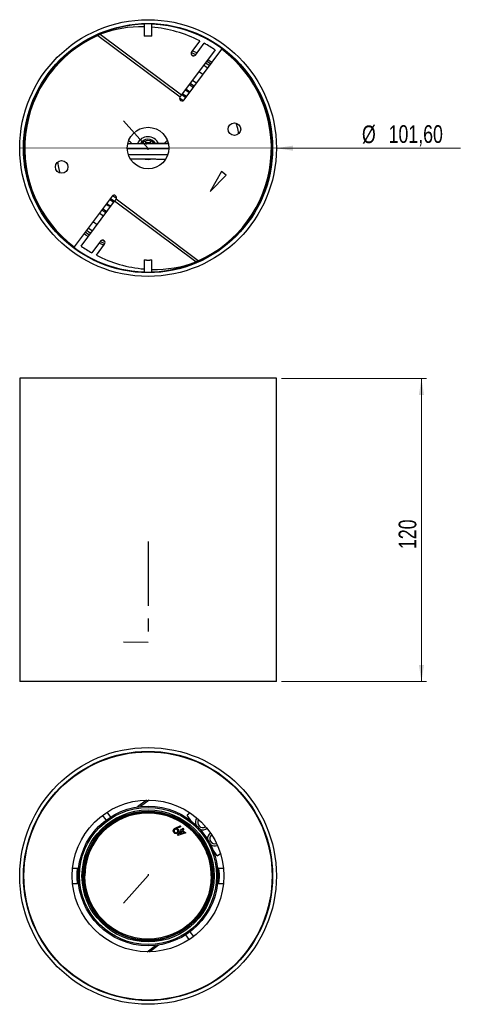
# Model space of a CAD drawing. Header units: millimetres. Extents: x 38 to 126, y 11 to 206.
import ezdxf

# ---------------------------------------------------------------- set-up
doc = ezdxf.new("R2010")
doc.units = ezdxf.units.MM
doc.linetypes.add('CENTERX2', pattern=[20.32, 12.7, -2.54, 2.54, -2.54])
doc.styles.add('SLDTEXTSTYLE0', font='TXT', dxfattribs={"width": 0.75})
doc.dimstyles.new('SLDDIMSTYLE0', dxfattribs={"dimtxt": 3.5, "dimasz": 3.302, "dimexe": 0, "dimexo": 0.0625, "dimgap": 0.875, "dimtad": 1, "dimlfac": 2, "dimrnd": 1e-09, "dimzin": 12, "dimdsep": 46, "dimtxsty": 'SLDTEXTSTYLE0', "dimsah": 1, "dimcen": 0.09, "dimadec": 0, "dimazin": 3, "dimtfac": 1, "dimtofl": 0, "dimtmove": 0, "dimatfit": 3, "dimfxl": 0, "dimfrac": 2, "dimtolj": 1, "dimtzin": 12, "dimarcsym": 0})
doc.dimstyles.new('SLDDIMSTYLE1', dxfattribs={"dimtxt": 3.5, "dimasz": 3.302, "dimexe": 0, "dimexo": 0.0625, "dimgap": 0.875, "dimtad": 1, "dimlfac": 2, "dimrnd": 1e-09, "dimzin": 12, "dimdsep": 46, "dimtxsty": 'SLDTEXTSTYLE0', "dimblk1": 'NONE', "dimsah": 1, "dimcen": 0, "dimadec": 0, "dimazin": 3, "dimtfac": 1, "dimtmove": 0, "dimatfit": 3, "dimldrblk": 'NONE', "dimfxl": 0, "dimfrac": 2, "dimtolj": 1, "dimtzin": 12, "dimarcsym": 0})

# ---------------------------------------------------------------- blocks, each defined once
blk = doc.blocks.new('_D')
at = {"color": 7, "linetype": 'Continuous', "lineweight": 18}
for p, q in [((89.73, 135.04), (118.44, 135.04)), ((117.44, 75.04), (117.44, 135.04)), ((89.73, 75.04), (118.44, 75.04))]:
    blk.add_line(p, q, dxfattribs=at)
for points in [[(117.44, 135.04), (116.93, 131.74), (117.94, 131.74)], [(117.44, 75.04), (117.94, 78.35), (116.93, 78.35)]]:
    blk.add_solid(points, dxfattribs=at)
at = {"color": 7, "linetype": 'Continuous', "lineweight": 18, "insert": (112.92, 101.26), "char_height": 3.5, "attachment_point": 1, "rotation": 90, "style": 'SLDTEXTSTYLE0'}
blk.add_mtext('120', dxfattribs=at)
blk = doc.blocks.new('_D_1')
at = {"color": 7, "linetype": 'Continuous', "lineweight": 18}
for q in [(37.93, 180.62), (125.16, 180.56)]:
    blk.add_line((88.73, 180.58), q, dxfattribs=at)
blk.add_solid([(88.73, 180.58), (92.04, 180.07), (92.04, 181.09)], dxfattribs=at)
at = {"color": 7, "linetype": 'Continuous', "lineweight": 18, "char_height": 3.5, "attachment_point": 1, "rotation": 359.9595, "style": 'SLDTEXTSTYLE0'}
for s, insert in [('%%c', (105.66, 185.08)), ('101,60', (110.94, 185.13))]:
    blk.add_mtext(s, dxfattribs=dict(at, insert=insert))
blk = doc.blocks.new('_None')

msp = doc.modelspace()

# ---------------------------------------------------------------- linework, layer by layer
at = {"color": 7, "linetype": 'Continuous', "lineweight": 25}
for p, q in [((62.5841, 205.2412), (62.5841, 202.7399)), ((64.0841, 202.7402), (64.0841, 205.2412)), ((53.3978, 202.8878), (53.888, 203.1312)), ((53.3978, 202.8878), (69.6581, 190.7325)), ((53.888, 203.1312), (69.9506, 191.1237)), ((73.568, 201.8085), (71.9248, 199.6104)), ((72.7258, 199.0116), (74.4606, 201.3323)), ((76.5907, 200.0064), (69.9506, 191.1237)), ((70.4591, 190.1338), (77.9433, 200.1456)), ((71.6893, 193.4496), (72.5098, 192.877)), ((71.5594, 191.6057), (70.7366, 192.1753)), ((71.609, 191.6721), (70.7864, 192.2418)), ((62.8341, 182.0168), (62.8341, 181.5657)), ((63.8341, 181.5657), (63.8341, 182.0168)), ((67.3074, 181.4922), (67.2116, 181.4922)), ((77.8614, 175.9855), (75.6476, 172.022)), ((78.8225, 175.267), (77.8614, 175.9855)), ((75.6476, 172.022), (78.8225, 175.267)), ((56.2091, 171.0713), (48.7249, 161.0595)), ((50.0775, 161.1988), (56.7176, 170.0814)), ((72.7802, 158.074), (56.7176, 170.0814)), ((73.2703, 158.3174), (57.01, 170.4726)), ((54.9789, 167.7555), (54.1584, 168.3281)), ((84.3432, 167.9983), (84.259, 168.0524)), ((83.4483, 166.7903), (83.5325, 166.7363)), ((53.9424, 162.1935), (52.2076, 159.8728)), ((53.1002, 159.3966), (54.7434, 161.5948)), ((62.5841, 158.4653), (62.5841, 155.964)), ((64.0841, 155.964), (64.0841, 158.465)), ((73.2703, 158.3174), (72.7802, 158.074)), ((37.9341, 135.0433), (37.9341, 75.0433)), ((88.7341, 135.0433), (37.9341, 135.0433)), ((88.7341, 75.0433), (88.7341, 135.0433)), ((88.7341, 75.0433), (37.9341, 75.0433)), ((62.5841, 61.2276), (62.5841, 61.1276)), ((64.0841, 61.1276), (64.0841, 61.2276)), ((55.1739, 49.1752), (55.8818, 48.2283)), ((71.6675, 49.0612), (71.053, 48.6019)), ((55.0592, 47.6586), (54.353, 48.6032)), ((55.8435, 46.6093), (55.7287, 46.763)), ((56.5532, 47.3301), (56.6681, 47.1764)), ((69.693, 47.5852), (69.5263, 47.4606)), ((69.7995, 47.5229), (70.1119, 47.1051)), ((71.9624, 47.3854), (71.053, 48.6019)), ((68.33, 45.4785), (68.33, 45.4765)), ((68.4117, 45.7653), (68.4117, 45.7678)), ((68.6756, 45.1779), (68.6756, 45.1792)), ((68.8458, 46.0924), (69.7053, 46.4818)), ((68.8458, 46.0966), (69.6764, 46.4754)), ((68.8458, 46.0924), (68.8458, 46.0966)), ((69.7778, 46.3285), (69.0067, 45.9717)), ((69.1732, 45.9047), (69.1732, 45.9088)), ((69.1769, 45.2951), (69.1769, 45.2976)), ((69.1851, 44.6272), (69.9375, 45.5849)), ((69.1851, 44.6264), (69.9375, 45.5802)), ((70.8319, 45.0877), (69.213, 44.6045)), ((69.4043, 45.481), (69.4043, 45.4844)), ((70.0744, 45.4725), (69.6243, 44.9022)), ((69.6243, 44.9045), (70.4771, 45.1593)), ((69.6243, 44.9022), (70.4771, 45.1546)), ((69.6764, 46.4754), (69.7053, 46.4885)), ((69.7053, 46.4818), (69.7053, 46.4885)), ((69.7053, 46.4885), (69.7269, 46.4429)), ((69.7053, 46.4818), (69.7778, 46.3285)), ((69.7269, 46.4429), (69.7778, 46.335)), ((69.772, 45.7158), (69.8757, 45.8475)), ((69.772, 45.7111), (69.8757, 45.8422)), ((69.772, 45.7111), (69.772, 45.7158)), ((69.9375, 45.5802), (69.772, 45.7111)), ((69.7778, 46.3285), (69.7778, 46.335)), ((69.8757, 45.8475), (70.0412, 45.7166)), ((69.8757, 45.8422), (69.8757, 45.8475)), ((69.8757, 45.8422), (70.0412, 45.7113)), ((70.0412, 45.7166), (70.2921, 46.0362)), ((70.0412, 45.7113), (70.2921, 46.0295)), ((70.0412, 45.7113), (70.0412, 45.7166)), ((70.4771, 45.1546), (70.0744, 45.4725)), ((70.4289, 45.9218), (70.178, 45.6036)), ((70.178, 45.6088), (70.8319, 45.093)), ((70.178, 45.6036), (70.8319, 45.0877)), ((70.2921, 46.0362), (70.4289, 45.9284)), ((70.2921, 46.0295), (70.2921, 46.0362)), ((70.2921, 46.0295), (70.4289, 45.9218)), ((70.4289, 45.9218), (70.4289, 45.9284)), ((70.8319, 45.0877), (70.8319, 45.093)), ((72.0272, 45.5845), (72.1788, 45.6979)), ((72.9417, 44.886), (72.79, 44.7776)), ((69.1851, 44.6264), (69.1851, 44.6272)), ((69.213, 44.6045), (69.1851, 44.6264)), ((73.8629, 43.34), (73.9248, 43.3824)), ((77.0404, 40.5924), (76.131, 41.809)), ((77.0404, 40.5924), (77.6548, 41.0518)), ((49.4164, 38.089), (48.4093, 38.089)), ((78.2589, 38.089), (77.2519, 38.089)), ((48.4093, 35.089), (49.4139, 35.089)), ((50.8341, 36.6031), (50.8341, 36.585)), ((75.8341, 36.585), (75.8341, 36.6031)), ((77.2542, 35.089), (78.2589, 35.089)), ((70.1149, 25.848), (69.9949, 26.0085)), ((70.8198, 26.5752), (70.9395, 26.4151)), ((71.5153, 26.8728), (71.1667, 26.589)), ((71.609, 25.5195), (72.3152, 24.5749)), ((71.4942, 24.0029), (70.7864, 24.9498)), ((62.5841, 12.0505), (62.5841, 11.9504)), ((64.0841, 11.9504), (64.0841, 12.0505))]:
    msp.add_line(p, q, dxfattribs=at)
at = {"color": 1, "linetype": 'Continuous', "lineweight": 25}
for p, q in [((72.7635, 199.0621), (71.8635, 199.4948)), ((71.9299, 199.0662), (72.4044, 198.8378)), ((74.7126, 197.4941), (75.5283, 196.915)), ((75.1891, 198.1315), (76.0042, 197.5517)), ((70.7154, 192.1469), (71.5382, 191.5774)), ((71.609, 191.6721), (70.7864, 192.2418)), ((53.9047, 162.1431), (54.8046, 161.7104)), ((54.7383, 162.1389), (54.2637, 162.3674)), ((63.0312, 51.586), (61.2452, 50.2509)), ((63.5232, 51.5878), (61.8385, 50.3285)), ((59.7678, 48.7805), (59.3057, 48.4351)), ((58.8858, 48.4871), (58.2816, 48.0355)), ((66.9005, 24.3976), (67.3871, 24.7614)), ((67.7824, 24.691), (68.4195, 25.1672)), ((63.145, 21.5902), (64.8297, 22.8496)), ((63.6369, 21.5921), (65.4229, 22.9272))]:
    msp.add_line(p, q, dxfattribs=at)
at = {"color": 7, "linetype": 'CENTERX2'}
for p, q in [((63.3341, 180.5463), (58.479, 186.0191)), ((63.3341, 180.2785), (63.3341, 180.5463)), ((63.3341, 102.7422), (63.3341, 82.7439)), ((63.3341, 82.7439), (58.479, 82.8172)), ((63.3341, 36.6453), (58.479, 31.1725)), ((63.3341, 36.9131), (63.3341, 36.6453))]:
    msp.add_line(p, q, dxfattribs=at)
at = {"color": 1, "linetype": 'Continuous', "lineweight": 25, "flags": 128}
for points in [[(72.1102, 199.8584), (72.7649, 199.5463), (73.0264, 199.4138)], [(75.1394, 196.3948), (75.0111, 196.4899), (74.3233, 196.9732)], [(75.745, 197.2049), (75.0689, 197.6894), (74.9296, 197.7843)], [(55.0592, 169.5331), (55.4666, 169.2399), (55.8818, 168.9633)], [(51.479, 163.0736), (51.0528, 163.3696), (50.6639, 163.6534)], [(50.9232, 164.0003), (51.5993, 163.5157), (51.7386, 163.4209)], [(51.9555, 163.7111), (51.5394, 163.999), (51.1399, 164.2901)], [(51.5288, 164.8104), (51.657, 164.7153), (52.3449, 164.2319)], [(54.558, 161.3468), (54.3885, 161.4249), (53.6417, 161.7913)]]:
    msp.add_lwpolyline(points, dxfattribs=at)
at = {"color": 7, "linetype": 'Continuous', "lineweight": 25, "flags": 128}
for points in [[(74.2012, 195.1397), (74.1214, 195.199), (73.3837, 195.7164)], [(71.4942, 193.1887), (71.5264, 193.1679), (72.3152, 192.6167)], [(72.1392, 194.0515), (72.7827, 193.6075), (72.9588, 193.4777)], [(69.9506, 191.1237), (69.9156, 191.077), (69.8801, 191.0294), (69.8439, 190.9811), (69.8073, 190.9321), (69.7704, 190.8827), (69.7331, 190.8328), (69.6957, 190.7828), (69.6581, 190.7325)], [(69.9858, 191.1708), (70.2543, 190.9973), (70.8111, 190.6048)], [(69.9949, 191.1831), (70.2543, 191.0153), (70.8198, 190.6164)], [(70.9395, 190.7765), (70.3101, 191.2179), (70.1149, 191.3436)], [(70.7154, 192.1469), (71.0063, 191.9556), (71.5382, 191.5774)], [(70.7367, 192.1753), (70.9393, 192.0431), (71.5594, 191.6058)], [(69.5714, 190.5455), (70.1687, 190.1454), (70.3405, 190.0202)], [(81.265, 183.4142), (81.0685, 184.4642), (80.8002, 185.5377)], [(45.4032, 177.7909), (45.5997, 176.7409), (45.8679, 175.6674)], [(62.7823, 178.4213), (62.9083, 178.3932), (63.3341, 178.3526)], [(63.3341, 178.3526), (63.7599, 178.3932), (63.7953, 178.4004)], [(55.0592, 169.533), (55.4665, 169.2399), (55.8818, 168.9633)], [(55.9315, 169.0298), (55.3013, 169.458), (55.1087, 169.5994)], [(55.1088, 169.5994), (55.5137, 169.308), (55.9315, 169.0299)], [(55.9527, 169.0582), (55.6618, 169.2495), (55.1299, 169.6277)], [(56.5532, 169.8615), (56.358, 169.9872), (55.7287, 170.4286)], [(56.6681, 170.0152), (56.0055, 170.4631), (55.8435, 170.5823)], [(57.0906, 170.6355), (56.895, 170.7609), (56.3085, 171.1711)], [(56.7176, 170.0814), (56.7525, 170.1281), (56.7881, 170.1757), (56.8242, 170.224), (56.8608, 170.273), (56.8978, 170.3224), (56.9351, 170.3723), (56.9725, 170.4224), (57.01, 170.4726)], [(54.5289, 167.1536), (53.8854, 167.5976), (53.7094, 167.7274)], [(55.1739, 168.0164), (54.6935, 168.3412), (54.353, 168.5884)], [(52.467, 166.0654), (52.5468, 166.0061), (53.2844, 165.4888)]]:
    msp.add_lwpolyline(points, dxfattribs=at)
at = {"color": 7, "linetype": 'Continuous', "lineweight": 25}
for centre, radius in [((63.3341, 180.6026), 25.4), ((63.3341, 180.6026), 24.65), ((80.4295, 184.344), 1.25), ((63.3341, 180.6026), 4.11), ((46.2387, 176.8612), 1.25), ((63.3341, 36.589), 25.4), ((63.3341, 36.589), 24.65), ((63.3341, 36.589), 24.55), ((63.3341, 36.589), 15), ((63.3341, 36.589), 13.8206), ((63.3341, 36.589), 13.5706), ((63.3341, 36.589), 13.0707), ((63.3341, 36.589), 12.8207), ((63.3341, 36.589), 12.7378), ((63.3341, 36.589), 12.7377), ((63.3349, 36.5842), 12.4994)]:
    msp.add_circle(centre, radius, dxfattribs=at)
for centre, radius, start, end in [((63.3341, 180.6026), 24.55, 91.750653, 268.249347), ((63.3341, 180.6026), 24.5, 91.754226, 268.245774), ((62.0214, 181.4905), 23.1186, 88.605252, 110.59813), ((63.3341, 180.6026), 24.55, 271.750653, 88.249347), ((63.3341, 180.6026), 24.5, 329.038631, 88.245774), ((63.3341, 180.6026), 24.4, 114.030542, 233.220386), ((63.3341, 180.5946), 22.1579, 88.083924, 91.939699), ((61.9216, 179.0558), 25.5602, 62.893593, 85.146853), ((61.5625, 178.2372), 26.4527, 55.381024, 60.817679), ((72.3453, 199.3377), 0.5011, 147.03832, 319.402544), ((63.3341, 180.6026), 24.4, 294.030542, 53.220386), ((70.0586, 190.4332), 0.5, 143.220386, 323.220386), ((58.8341, 180.6026), 1.575, 32.601786, 65.676453), ((63.3341, 180.6026), 2.25, 23.472959, 157.815864), ((63.3341, 180.6026), 1.5, 36.642919, 145.644567), ((63.3341, 180.8221), 0.8961, 47.504512, 136.484747), ((67.8341, 180.6026), 1.575, 114.323547, 145.191269), ((56.6096, 170.772), 0.5, 323.220386, 143.220386), ((63.3341, 180.6026), 24.5, 271.754226, 325.530178), ((54.3229, 161.8674), 0.5011, 327.038149, 139.402544), ((65.1062, 182.9689), 26.4538, 235.381134, 240.817569), ((64.7465, 182.1493), 25.5602, 242.89357, 265.146903), ((64.6468, 179.7145), 23.1185, 268.605205, 290.59815), ((63.3342, 36.6021), 12.5001, 48.426179, 179.995399), ((63.3341, 36.589), 12.7024, 51.929423, 128.070577), ((74.1508, 47.172), 1.45, 142.367525, 200.38279), ((74.1508, 47.172), 1, 143.88338, 304.865134), ((63.3341, 36.589), 12.7024, 128.070577, 51.929423), ((63.3347, 36.5843), 11.7495, 57.041329, 57.334327), ((63.3357, 36.603), 12.4984, 0.000582, 48.428703), ((74.1508, 47.172), 1.45, 248.365724, 306.779614), ((76.5457, 43.9682), 1.45, 127.178238, 185.193503), ((76.5457, 43.9682), 1, 128.694094, 289.675847), ((76.5457, 43.9682), 1.45, 233.176437, 291.191703), ((63.3341, 36.589), 12.7024, 231.92964, 308.07036)]:
    msp.add_arc(centre, radius, start, end, dxfattribs=at)
at = {"color": 1, "linetype": 'Continuous', "lineweight": 25}
msp.add_arc((63.3341, 180.6026), 1.75, 30.777063, 151.079434, dxfattribs=at)
at = {"color": 7, "linetype": 'Continuous', "lineweight": 25}
for points, knots in [([(67.32, 181.4313), (67.1547, 181.4309), (66.686, 181.4296), (65.7704, 181.43), (64.6536, 181.4319), (63.5007, 181.4348), (62.5983, 181.4366), (61.9016, 181.4374), (61.3434, 181.4376), (60.7636, 181.437), (60.1765, 181.4353), (59.7005, 181.4331), (59.4391, 181.4307), (59.3466, 181.4299)], [0, 0, 0, 0, 0.06294953, 0.17850394, 0.33353236, 0.4794647, 0.61064196, 0.67021712, 0.73731036, 0.81652859, 0.88381984, 0.95886567, 1, 1, 1, 1]), ([(62.9871, 181.4357), (63.0362, 181.4593), (63.1371, 181.5079), (63.2591, 181.5185), (63.325, 181.5192), (63.3341, 181.5194)], [0, 0, 0, 0, 0.450528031, 0.924737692, 1, 1, 1, 1]), ([(63.5729, 181.4802), (63.559, 181.4864), (63.4928, 181.5157), (63.409, 181.5183), (63.3431, 181.5192), (63.3341, 181.5194)], [0, 0, 0, 0, 0.1866173, 0.88856968, 1, 1, 1, 1]), ([(67.2117, 181.4922), (66.9245, 181.4911), (66.327, 181.489), (65.608, 181.4851), (65.0221, 181.4821), (64.6088, 181.4802), (64.2394, 181.4791), (63.9316, 181.4788), (63.7246, 181.4796), (63.6131, 181.4801), (63.5377, 181.4805), (63.4866, 181.4794), (63.4636, 181.4791), (63.4711, 181.4762), (63.4713, 181.4761)], [0, 0, 0, 0, 0.21308678, 0.44347296, 0.55844905, 0.66580189, 0.75790026, 0.83086636, 0.88562561, 0.90802431, 0.92823098, 0.96468801, 0.99903862, 1, 1, 1, 1]), ([(59.8805, 178.4415), (59.9772, 178.4421), (60.2381, 178.4436), (60.781, 178.445), (61.4404, 178.4456), (62.1333, 178.4452), (62.7873, 178.4442), (63.4713, 178.4427), (64.2047, 178.441), (64.9815, 178.4392), (65.8235, 178.438), (66.4393, 178.4373), (66.7689, 178.4381), (66.7913, 178.4382)], [0, 0, 0, 0, 0.045069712, 0.121720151, 0.23591411, 0.328368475, 0.419084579, 0.518448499, 0.625570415, 0.738873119, 0.856265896, 0.990269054, 1, 1, 1, 1]), ([(62.5841, 158.4653), (62.5924, 158.465), (62.6089, 158.4644), (62.7381, 158.4604), (62.9285, 158.4559), (63.1661, 158.4527), (63.4224, 158.4523), (63.6683, 158.4547), (63.8782, 158.459), (64.0208, 158.4631), (64.0883, 158.4654), (64.0775, 158.465), (64.0749, 158.465)], [0, 0, 0, 0, 0.107355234, 0.21470881, 0.322101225, 0.42951848, 0.536893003, 0.644224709, 0.751579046, 0.858985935, 0.966395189, 1, 1, 1, 1]), ([(52.4069, 42.5966), (52.4188, 42.6557), (52.4529, 42.825), (52.5851, 43.151), (52.8122, 43.6071), (53.1485, 44.1434), (53.6532, 44.8174), (54.3124, 45.5498), (54.9675, 46.1609), (55.3787, 46.4906), (55.5014, 46.589)], [0, 0, 0, 0, 0.053099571, 0.15220893, 0.251381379, 0.390148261, 0.529103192, 0.723055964, 0.917335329, 1, 1, 1, 1]), ([(68.3325, 45.4788), (68.3317, 45.4845), (68.3227, 45.5465), (68.3504, 45.6492), (68.3939, 45.7334), (68.4117, 45.7678)], [0, 0, 0, 0, 0.05592825, 0.61453268, 1, 1, 1, 1]), ([(68.5802, 45.0371), (68.5189, 45.0861), (68.3965, 45.184), (68.3226, 45.3969), (68.3306, 45.6), (68.3847, 45.7102), (68.4117, 45.7653)], [0, 0, 0, 0, 0.2796526, 0.55908167, 0.7795415, 1, 1, 1, 1]), ([(68.4117, 45.7678), (68.4384, 45.8044), (68.5146, 45.909), (68.6712, 46.0135), (68.7964, 46.0731), (68.8458, 46.0966)], [0, 0, 0, 0, 0.24621812, 0.70295869, 1, 1, 1, 1]), ([(68.4117, 45.7653), (68.4801, 45.8431), (68.6026, 45.9826), (68.7713, 46.0588), (68.8458, 46.0924)], [0, 0, 0, 0, 0.55819503, 1, 1, 1, 1]), ([(68.5566, 45.6793), (68.5337, 45.6303), (68.4878, 45.5321), (68.5103, 45.3789), (68.5735, 45.2539), (68.6415, 45.2032), (68.6756, 45.1779)], [0, 0, 0, 0, 0.27953488, 0.55932016, 0.7795617, 1, 1, 1, 1]), ([(68.5079, 45.4953), (68.5068, 45.4706), (68.5038, 45.4045), (68.5461, 45.3006), (68.6121, 45.2217), (68.6615, 45.1886), (68.6756, 45.1792)], [0, 0, 0, 0, 0.19868241, 0.53006098, 0.86622131, 1, 1, 1, 1]), ([(69.0592, 45.7968), (69.0101, 45.8197), (68.9118, 45.8656), (68.7583, 45.8443), (68.633, 45.7813), (68.5821, 45.7133), (68.5566, 45.6793)], [0, 0, 0, 0, 0.27961898, 0.55934548, 0.77961637, 1, 1, 1, 1]), ([(69.3213, 45.2059), (69.2717, 45.1432), (69.1727, 45.0178), (68.9546, 44.946), (68.7483, 44.9541), (68.6362, 45.0095), (68.5802, 45.0371)], [0, 0, 0, 0, 0.27964662, 0.55894857, 0.77949459, 1, 1, 1, 1]), ([(68.6756, 45.1792), (68.7131, 45.1602), (68.7885, 45.122), (68.913, 45.122), (69.0312, 45.1556), (69.1217, 45.2186), (69.1616, 45.2758), (69.1769, 45.2976)], [0, 0, 0, 0, 0.21569976, 0.43372522, 0.62996412, 0.85894484, 1, 1, 1, 1]), ([(68.6756, 45.1779), (68.7245, 45.1549), (68.8225, 45.109), (68.9753, 45.1314), (69.1008, 45.1932), (69.1515, 45.2611), (69.1769, 45.2951)], [0, 0, 0, 0, 0.279522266, 0.559310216, 0.779561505, 1, 1, 1, 1]), ([(69.0067, 45.9758), (69.0212, 45.9719), (69.0502, 45.9642), (69.1071, 45.9447), (69.1467, 45.9232), (69.1732, 45.9088)], [0, 0, 0, 0, 0.25029574, 0.50077128, 1, 1, 1, 1]), ([(69.0067, 45.9717), (69.0393, 45.9627), (69.0973, 45.9466), (69.15, 45.9175), (69.1732, 45.9047)], [0, 0, 0, 0, 0.56000969, 1, 1, 1, 1]), ([(69.1769, 45.2951), (69.1998, 45.3441), (69.2456, 45.4422), (69.2233, 45.5952), (69.1612, 45.7208), (69.0932, 45.7715), (69.0592, 45.7968)], [0, 0, 0, 0, 0.27955859, 0.55929878, 0.77958115, 1, 1, 1, 1]), ([(69.1732, 45.9088), (69.2188, 45.875), (69.3103, 45.8071), (69.3802, 45.6567), (69.412, 45.5445), (69.4026, 45.4895), (69.4018, 45.4847)], [0, 0, 0, 0, 0.33032947, 0.66335264, 0.97087246, 1, 1, 1, 1]), ([(69.1732, 45.9047), (69.2318, 45.8576), (69.3492, 45.7633), (69.4105, 45.5564), (69.4022, 45.3626), (69.3483, 45.2581), (69.3213, 45.2059)], [0, 0, 0, 0, 0.27937693, 0.55912713, 0.7794461, 1, 1, 1, 1]), ([(69.1769, 45.2976), (69.1988, 45.3377), (69.2316, 45.3977), (69.2271, 45.4653), (69.2257, 45.4876)], [0, 0, 0, 0, 0.66989003, 1, 1, 1, 1]), ([(71.1668, 46.589), (71.4932, 46.3172), (72.1454, 45.7742), (72.887, 44.971), (73.4286, 44.2724), (73.7861, 43.7279), (74.0457, 43.2356), (74.2041, 42.8655), (74.2424, 42.6778), (74.2551, 42.6153)], [0, 0, 0, 0, 0.22413145, 0.44776459, 0.58279974, 0.71767924, 0.83070583, 0.94362818, 1, 1, 1, 1]), ([(49.6368, 38.2224), (49.6361, 38.2208), (49.6313, 38.2104), (49.6084, 38.1755), (49.5605, 38.1304), (49.4915, 38.0944), (49.44, 38.0926), (49.416, 38.0917)], [0, 0, 0, 0, 0.03118736, 0.2049957, 0.46095949, 0.74966979, 1, 1, 1, 1]), ([(77.252, 38.0936), (77.233, 38.093), (77.1888, 38.0915), (77.128, 38.1188), (77.0783, 38.156), (77.0465, 38.1945), (77.0355, 38.2145), (77.0309, 38.223)], [0, 0, 0, 0, 0.19803964, 0.46161061, 0.68062863, 0.86487784, 1, 1, 1, 1]), ([(49.4133, 35.0848), (49.4336, 35.0854), (49.4792, 35.0868), (49.5411, 35.0589), (49.5909, 35.0212), (49.6224, 34.9824), (49.6392, 34.9525), (49.6464, 34.9356), (49.6481, 34.9308), (49.6487, 34.9291)], [0, 0, 0, 0, 0.17376659, 0.38913995, 0.56870264, 0.72013878, 0.83974141, 0.94056419, 1, 1, 1, 1]), ([(77.0439, 34.9759), (77.0482, 34.9828), (77.0635, 35.0072), (77.1103, 35.0495), (77.1793, 35.0846), (77.2315, 35.0859), (77.2559, 35.0865)], [0, 0, 0, 0, 0.11378946, 0.39898179, 0.71968611, 1, 1, 1, 1]), ([(55.5014, 26.589), (55.175, 26.8609), (54.5228, 27.4039), (53.7813, 28.2071), (53.2398, 28.9056), (52.8824, 29.4501), (52.6229, 29.9422), (52.465, 30.3111), (52.427, 30.4977), (52.4145, 30.559)], [0, 0, 0, 0, 0.22439047, 0.44828087, 0.58344627, 0.71845532, 0.83159442, 0.94462908, 1, 1, 1, 1]), ([(74.2615, 30.5848), (74.2494, 30.5247), (74.2152, 30.3543), (74.0828, 30.0271), (73.8556, 29.571), (73.5198, 29.0346), (73.0143, 28.3617), (72.3671, 27.6327), (71.8248, 27.1486), (71.5576, 26.9101)], [0, 0, 0, 0, 0.0592789, 0.167905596, 0.276601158, 0.428676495, 0.580958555, 0.793507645, 1, 1, 1, 1])]:
    msp.add_open_spline(points, degree=3, knots=knots, dxfattribs=at)
at = {"color": 1, "linetype": 'Continuous', "lineweight": 25}
for points, knots in [([(67.2771, 181.4312), (67.2696, 181.4464), (67.2488, 181.4881), (67.226, 181.4859), (67.2115, 181.4845)], [0, 0, 0, 0, 0.3619675, 1, 1, 1, 1]), ([(59.2625, 180.5173), (59.334, 180.5184), (59.497, 180.5209), (59.9067, 180.525), (60.5494, 180.5286), (61.4329, 180.5298), (62.4177, 180.5288), (63.4944, 180.5265), (64.636, 180.5237), (65.8283, 180.5217), (66.7708, 180.5215), (67.2912, 180.523), (67.4098, 180.5233)], [0, 0, 0, 0, 0.03838501, 0.08746929, 0.18014066, 0.28199657, 0.39955464, 0.53017521, 0.66885529, 0.81159455, 0.95707018, 1, 1, 1, 1]), ([(59.4701, 179.3204), (59.4747, 179.3204), (59.5734, 179.3219), (59.9115, 179.325), (60.5477, 179.3287), (61.4334, 179.3299), (62.4176, 179.3289), (63.4945, 179.3266), (64.636, 179.3238), (65.8279, 179.3219), (66.7001, 179.3215), (67.1514, 179.3227), (67.2003, 179.3229)], [0, 0, 0, 0, 0.00256773, 0.05485129, 0.15356275, 0.26205763, 0.38727811, 0.52641239, 0.67413157, 0.82617455, 0.98113221, 1, 1, 1, 1]), ([(49.3417, 35.5153), (49.3412, 35.519), (49.3261, 35.6399), (49.2973, 35.921), (49.2735, 36.4096), (49.2779, 36.9208), (49.3089, 37.3952), (49.3552, 37.7827), (49.3952, 38.0159), (49.4169, 38.1156), (49.4164, 38.0879), (49.4164, 38.0873)], [0, 0, 0, 0, 0.00441077, 0.14673986, 0.28678183, 0.42858824, 0.57152818, 0.71425048, 0.85584952, 0.99707926, 1, 1, 1, 1]), ([(77.2519, 38.0866), (77.2519, 38.0874), (77.2514, 38.1153), (77.2737, 38.013), (77.3142, 37.7745), (77.36, 37.3856), (77.3904, 36.9134), (77.3945, 36.4039), (77.3702, 35.9048), (77.3411, 35.6452), (77.3265, 35.5153)], [0, 0, 0, 0, 0.00425515, 0.14697822, 0.28995698, 0.43183142, 0.57276129, 0.71422466, 0.85696268, 1, 1, 1, 1]), ([(49.4139, 35.1073), (49.4136, 35.1023), (49.4121, 35.0813), (49.3846, 35.2096), (49.3558, 35.4145), (49.3417, 35.5153)], [0, 0, 0, 0, 0.13724677, 0.57558716, 1, 1, 1, 1]), ([(77.3265, 35.5153), (77.312, 35.4123), (77.283, 35.2068), (77.2558, 35.0806), (77.2545, 35.1019), (77.2542, 35.1069)], [0, 0, 0, 0, 0.43497163, 0.86796635, 1, 1, 1, 1])]:
    msp.add_open_spline(points, degree=3, knots=knots, dxfattribs=at)

# ---------------------------------------------------------------- dimensions: what is measured, and where the dimension line sits
at = {"color": 7, "linetype": 'Continuous', "lineweight": 18}
dim = msp.add_diameter_dim_2p(p1=(37.9341, 180.6205), p2=(88.7341, 180.5846), dimstyle='SLDDIMSTYLE1', dxfattribs=at)
dim.commit()
dim.dimension.update_dxf_attribs({"geometry": '_D_1', "text_midpoint": (115.4847, 180.5657), "dimtype": 163})
dim = msp.add_linear_dim(base=(117.4354, 135.0433), p1=(88.7341, 75.0433), p2=(88.7341, 135.0433), angle=90, dimstyle='SLDDIMSTYLE0', dxfattribs=at)
dim.commit()
dim.dimension.update_dxf_attribs({"geometry": '_D', "text_midpoint": (117.4354, 105.1403), "dimtype": 160})

doc.saveas('drawing.dxf')
